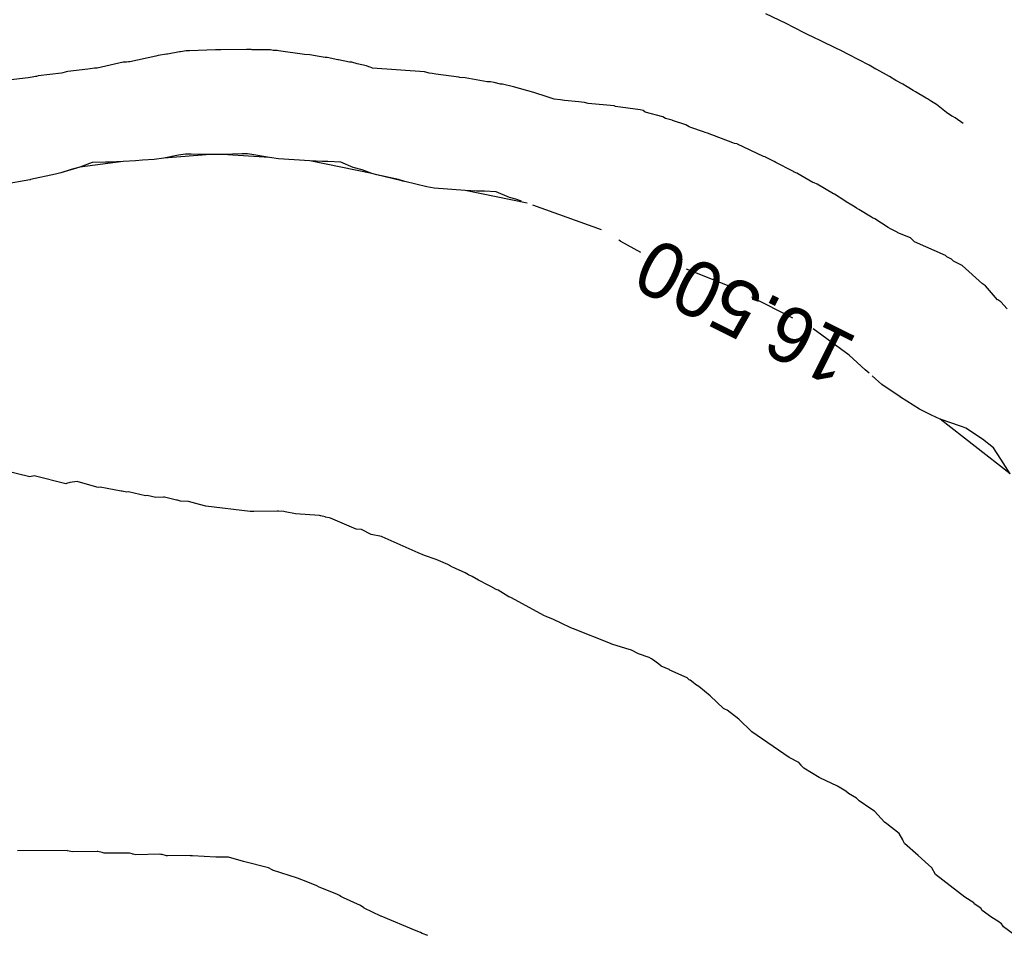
# Model space of a CAD drawing. Extents: x 158343 to 162498, y 431347 to 434500.
# Tile 231 of 248: x 159640 to 159672, y 434127 to 434157. Entities that reach past the tile are written whole.
import ezdxf

# ---------------------------------------------------------------- set-up
doc = ezdxf.new("R2010")
doc.units = 0
doc.header["$LTSCALE"] = 10
doc.header["$MEASUREMENT"] = 0
doc.layers.add('000_arcering', color=8, linetype='CONTINUOUS')
doc.layers.add('def. con-hoogtelijn (index)', color=8, linetype='CONTINUOUS')
doc.styles.add('Style-WORKING', font='WORKING.shx')

# ---------------------------------------------------------------- blocks, each defined once
blk = doc.blocks.new('bestaande hoogtelijnen')
at = {"layer": 'def. con-hoogtelijn (index)'}
for p, q in [((-2.666, 90.044), (-3.32, 90.357)), ((-2.666, 90.044), (-3.32, 90.357)), ((-2.659, 90.04), (-2.666, 90.044)), ((-2.659, 90.04), (-2.666, 90.044)), ((-2.415, 89.918), (-2.659, 90.04)), ((-2.415, 89.918), (-2.659, 90.04)), ((-2.038, 89.721), (-2.415, 89.918)), ((-2.038, 89.721), (-2.415, 89.918)), ((-1.704, 89.564), (-2.038, 89.721)), ((-1.704, 89.564), (-2.038, 89.721)), ((-1.615, 89.518), (-1.704, 89.564)), ((-1.615, 89.518), (-1.704, 89.564)), ((-1.505, 89.462), (-1.615, 89.518)), ((-1.505, 89.462), (-1.615, 89.518)), ((-1.083, 89.261), (-1.505, 89.462)), ((-1.083, 89.261), (-1.505, 89.462)), ((-22.861, 89.01), (-22.941, 88.994)), ((-22.861, 89.01), (-22.941, 88.994)), ((-22.861, 89.01), (-22.941, 88.994)), ((-22.6, 89.055), (-22.861, 89.01)), ((-22.6, 89.055), (-22.861, 89.01)), ((-22.6, 89.055), (-22.861, 89.01)), ((-22.564, 89.06), (-22.6, 89.055)), ((-22.564, 89.06), (-22.6, 89.055)), ((-22.564, 89.06), (-22.6, 89.055)), ((-22.181, 89.133), (-22.564, 89.06)), ((-22.181, 89.133), (-22.564, 89.06)), ((-22.181, 89.133), (-22.564, 89.06)), ((-22.15, 89.133), (-22.181, 89.133)), ((-22.15, 89.133), (-22.181, 89.133)), ((-22.15, 89.133), (-22.181, 89.133)), ((-21.961, 89.166), (-22.15, 89.133)), ((-21.961, 89.166), (-22.15, 89.133)), ((-21.961, 89.166), (-22.15, 89.133)), ((-21.857, 89.165), (-21.961, 89.166)), ((-21.857, 89.165), (-21.961, 89.166)), ((-21.857, 89.165), (-21.961, 89.166)), ((-21.024, 89.197), (-21.857, 89.165)), ((-21.024, 89.197), (-21.857, 89.165)), ((-21.024, 89.197), (-21.857, 89.165)), ((-20.992, 89.197), (-21.024, 89.197)), ((-20.992, 89.197), (-21.024, 89.197)), ((-20.992, 89.197), (-21.024, 89.197)), ((-20.96, 89.197), (-20.992, 89.197)), ((-20.96, 89.197), (-20.992, 89.197)), ((-20.96, 89.197), (-20.992, 89.197)), ((-20.854, 89.2), (-20.96, 89.197)), ((-20.854, 89.2), (-20.96, 89.197)), ((-20.854, 89.2), (-20.96, 89.197)), ((-20.021, 89.206), (-20.854, 89.2)), ((-20.021, 89.206), (-20.854, 89.2)), ((-20.021, 89.206), (-20.854, 89.2)), ((-19.992, 89.207), (-20.021, 89.206)), ((-19.992, 89.207), (-20.021, 89.206)), ((-19.992, 89.207), (-20.021, 89.206)), ((-19.872, 89.203), (-19.992, 89.207)), ((-19.872, 89.203), (-19.992, 89.207)), ((-19.872, 89.203), (-19.992, 89.207)), ((-19.838, 89.198), (-19.872, 89.203)), ((-19.838, 89.198), (-19.872, 89.203)), ((-19.838, 89.198), (-19.872, 89.203)), ((-19.25, 89.194), (-19.838, 89.198)), ((-19.25, 89.194), (-19.838, 89.198)), ((-19.25, 89.194), (-19.838, 89.198)), ((-19.165, 89.179), (-19.25, 89.194)), ((-19.165, 89.179), (-19.25, 89.194)), ((-19.165, 89.179), (-19.25, 89.194)), ((-19.04, 89.175), (-19.165, 89.179)), ((-19.04, 89.175), (-19.165, 89.179)), ((-19.04, 89.175), (-19.165, 89.179)), ((-18.992, 89.169), (-19.04, 89.175)), ((-18.992, 89.169), (-19.04, 89.175)), ((-18.992, 89.169), (-19.04, 89.175)), ((-18.159, 89.051), (-18.992, 89.169)), ((-18.159, 89.051), (-18.992, 89.169)), ((-18.159, 89.051), (-18.992, 89.169)), ((-17.992, 89.039), (-18.159, 89.051)), ((-17.992, 89.039), (-18.159, 89.051)), ((-17.992, 89.039), (-18.159, 89.051)), ((-17.686, 88.98), (-17.992, 89.039)), ((-17.686, 88.98), (-17.992, 89.039)), ((-17.686, 88.98), (-17.992, 89.039)), ((-0.882, 89.162), (-1.083, 89.261)), ((-0.882, 89.162), (-1.083, 89.261)), ((-0.662, 89.049), (-0.882, 89.162)), ((-0.662, 89.049), (-0.882, 89.162)), ((-0.659, 89.047), (-0.662, 89.049)), ((-0.659, 89.047), (-0.662, 89.049)), ((0.008, 88.698), (-0.659, 89.047)), ((0.008, 88.698), (-0.659, 89.047)), ((-23.992, 88.794), (-24.825, 88.603)), ((-23.992, 88.794), (-24.825, 88.603)), ((-23.992, 88.794), (-24.825, 88.603)), ((-23.926, 88.798), (-23.992, 88.794)), ((-23.926, 88.798), (-23.992, 88.794)), ((-23.926, 88.798), (-23.992, 88.794)), ((-23.888, 88.801), (-23.926, 88.798)), ((-23.888, 88.801), (-23.926, 88.798)), ((-23.888, 88.801), (-23.926, 88.798)), ((-23.825, 88.806), (-23.888, 88.801)), ((-23.825, 88.806), (-23.888, 88.801)), ((-23.825, 88.806), (-23.888, 88.801)), ((-23.774, 88.813), (-23.825, 88.806)), ((-23.774, 88.813), (-23.825, 88.806)), ((-23.774, 88.813), (-23.825, 88.806)), ((-22.941, 88.994), (-23.774, 88.813)), ((-22.941, 88.994), (-23.774, 88.813)), ((-22.941, 88.994), (-23.774, 88.813)), ((-17.497, 88.947), (-17.686, 88.98)), ((-17.497, 88.947), (-17.686, 88.98)), ((-17.497, 88.947), (-17.686, 88.98)), ((-17.428, 88.944), (-17.497, 88.947)), ((-17.428, 88.944), (-17.497, 88.947)), ((-17.428, 88.944), (-17.497, 88.947)), ((-17.089, 88.876), (-17.428, 88.944)), ((-17.089, 88.876), (-17.428, 88.944)), ((-17.089, 88.876), (-17.428, 88.944)), ((-17.061, 88.876), (-17.089, 88.876)), ((-17.061, 88.876), (-17.089, 88.876)), ((-17.061, 88.876), (-17.089, 88.876)), ((-16.71, 88.801), (-17.061, 88.876)), ((-16.71, 88.801), (-17.061, 88.876)), ((-16.71, 88.801), (-17.061, 88.876)), ((-16.64, 88.797), (-16.71, 88.801)), ((-16.64, 88.797), (-16.71, 88.801)), ((-16.64, 88.797), (-16.71, 88.801)), ((-16.462, 88.749), (-16.64, 88.797)), ((-16.462, 88.749), (-16.64, 88.797)), ((-16.462, 88.749), (-16.64, 88.797)), ((-16.159, 88.678), (-16.462, 88.749)), ((-16.159, 88.678), (-16.462, 88.749)), ((-16.159, 88.678), (-16.462, 88.749)), ((0.217, 88.579), (0.008, 88.698)), ((0.217, 88.579), (0.008, 88.698)), ((-25.976, 88.444), (-26.724, 88.359)), ((-25.976, 88.444), (-26.724, 88.359)), ((-25.976, 88.444), (-26.724, 88.359)), ((-25.93, 88.457), (-25.976, 88.444)), ((-25.93, 88.457), (-25.976, 88.444)), ((-25.93, 88.457), (-25.976, 88.444)), ((-25.863, 88.482), (-25.93, 88.457)), ((-25.863, 88.482), (-25.93, 88.457)), ((-25.863, 88.482), (-25.93, 88.457)), ((-25.825, 88.487), (-25.863, 88.482)), ((-25.825, 88.487), (-25.863, 88.482)), ((-25.825, 88.487), (-25.863, 88.482)), ((-25.774, 88.494), (-25.825, 88.487)), ((-25.774, 88.494), (-25.825, 88.487)), ((-25.774, 88.494), (-25.825, 88.487)), ((-25.126, 88.577), (-25.774, 88.494)), ((-25.126, 88.577), (-25.774, 88.494)), ((-25.126, 88.577), (-25.774, 88.494)), ((-25.053, 88.58), (-25.126, 88.577)), ((-25.053, 88.58), (-25.126, 88.577)), ((-25.053, 88.58), (-25.126, 88.577)), ((-24.919, 88.601), (-25.053, 88.58)), ((-24.919, 88.601), (-25.053, 88.58)), ((-24.919, 88.601), (-25.053, 88.58)), ((-24.898, 88.601), (-24.919, 88.601)), ((-24.898, 88.601), (-24.919, 88.601)), ((-24.898, 88.601), (-24.919, 88.601)), ((-24.825, 88.603), (-24.898, 88.601)), ((-24.825, 88.603), (-24.898, 88.601)), ((-24.825, 88.603), (-24.898, 88.601)), ((-16.093, 88.65), (-16.159, 88.678)), ((-16.093, 88.65), (-16.159, 88.678)), ((-16.093, 88.65), (-16.159, 88.678)), ((-16.044, 88.636), (-16.093, 88.65)), ((-16.044, 88.636), (-16.093, 88.65)), ((-16.044, 88.636), (-16.093, 88.65)), ((-15.992, 88.618), (-16.044, 88.636)), ((-15.992, 88.618), (-16.044, 88.636)), ((-15.992, 88.618), (-16.044, 88.636)), ((-15.966, 88.61), (-15.992, 88.618)), ((-15.966, 88.61), (-15.992, 88.618)), ((-15.966, 88.61), (-15.992, 88.618)), ((-14.299, 88.485), (-15.966, 88.61)), ((-14.299, 88.485), (-15.966, 88.61)), ((-14.299, 88.485), (-15.966, 88.61)), ((-14.183, 88.459), (-14.299, 88.485)), ((-14.183, 88.459), (-14.299, 88.485)), ((-14.183, 88.459), (-14.299, 88.485)), ((-14.149, 88.449), (-14.183, 88.459)), ((-14.149, 88.449), (-14.183, 88.459)), ((-14.149, 88.449), (-14.183, 88.459)), ((-14.054, 88.438), (-14.149, 88.449)), ((-14.054, 88.438), (-14.149, 88.449)), ((-14.054, 88.438), (-14.149, 88.449)), ((-13.935, 88.409), (-14.054, 88.438)), ((-13.935, 88.409), (-14.054, 88.438)), ((-13.935, 88.409), (-14.054, 88.438)), ((-13.197, 88.314), (-13.935, 88.409)), ((-13.197, 88.314), (-13.935, 88.409)), ((-13.197, 88.314), (-13.935, 88.409)), ((0.228, 88.572), (0.217, 88.579)), ((0.228, 88.572), (0.217, 88.579)), ((0.248, 88.561), (0.228, 88.572)), ((0.248, 88.561), (0.228, 88.572)), ((0.656, 88.334), (0.248, 88.561)), ((0.656, 88.334), (0.248, 88.561)), ((-27.05, 88.291), (-27.691, 88.22)), ((-27.05, 88.291), (-27.691, 88.22)), ((-27.05, 88.291), (-27.691, 88.22)), ((-26.915, 88.32), (-27.05, 88.291)), ((-26.915, 88.32), (-27.05, 88.291)), ((-26.915, 88.32), (-27.05, 88.291)), ((-26.807, 88.333), (-26.915, 88.32)), ((-26.807, 88.333), (-26.915, 88.32)), ((-26.807, 88.333), (-26.915, 88.32)), ((-26.778, 88.341), (-26.807, 88.333)), ((-26.778, 88.341), (-26.807, 88.333)), ((-26.778, 88.341), (-26.807, 88.333)), ((-26.724, 88.359), (-26.778, 88.341)), ((-26.724, 88.359), (-26.778, 88.341)), ((-26.724, 88.359), (-26.778, 88.341)), ((-13.158, 88.306), (-13.197, 88.314)), ((-13.158, 88.306), (-13.197, 88.314)), ((-13.158, 88.306), (-13.197, 88.314)), ((-12.992, 88.293), (-13.158, 88.306)), ((-12.992, 88.293), (-13.158, 88.306)), ((-12.992, 88.293), (-13.158, 88.306)), ((-12.99, 88.293), (-12.992, 88.293)), ((-12.99, 88.293), (-12.992, 88.293)), ((-12.99, 88.293), (-12.992, 88.293)), ((-12.283, 88.168), (-12.99, 88.293)), ((-12.283, 88.168), (-12.99, 88.293)), ((-12.283, 88.168), (-12.99, 88.293)), ((-12.222, 88.166), (-12.283, 88.168)), ((-12.222, 88.166), (-12.283, 88.168)), ((-12.222, 88.166), (-12.283, 88.168)), ((-12.179, 88.165), (-12.222, 88.166)), ((-12.179, 88.165), (-12.222, 88.166)), ((-12.179, 88.165), (-12.222, 88.166)), ((-12.054, 88.141), (-12.179, 88.165)), ((-12.054, 88.141), (-12.179, 88.165)), ((-12.054, 88.141), (-12.179, 88.165)), ((-11.854, 88.09), (-12.054, 88.141)), ((-11.854, 88.09), (-12.054, 88.141)), ((-11.854, 88.09), (-12.054, 88.141)), ((-11.792, 88.088), (-11.854, 88.09)), ((-11.792, 88.088), (-11.854, 88.09)), ((-11.792, 88.088), (-11.854, 88.09)), ((-11.44, 88.006), (-11.792, 88.088)), ((-11.44, 88.006), (-11.792, 88.088)), ((-11.44, 88.006), (-11.792, 88.088)), ((0.866, 88.21), (0.656, 88.334)), ((0.866, 88.21), (0.656, 88.334)), ((1.093, 88.087), (0.866, 88.21)), ((1.093, 88.087), (0.866, 88.21)), ((1.228, 88.003), (1.093, 88.087)), ((1.228, 88.003), (1.093, 88.087)), ((-10.785, 87.828), (-11.44, 88.006)), ((-10.785, 87.828), (-11.44, 88.006)), ((-10.785, 87.828), (-11.44, 88.006)), ((-10.655, 87.784), (-10.785, 87.828)), ((-10.655, 87.784), (-10.785, 87.828)), ((-10.655, 87.784), (-10.785, 87.828)), ((-10.584, 87.753), (-10.655, 87.784)), ((-10.584, 87.753), (-10.655, 87.784)), ((-10.584, 87.753), (-10.655, 87.784)), ((-10.55, 87.743), (-10.584, 87.753)), ((-10.55, 87.743), (-10.584, 87.753)), ((-10.55, 87.743), (-10.584, 87.753)), ((-10.22, 87.644), (-10.55, 87.743)), ((-10.22, 87.644), (-10.55, 87.743)), ((-10.22, 87.644), (-10.55, 87.743)), ((1.425, 87.882), (1.228, 88.003)), ((1.425, 87.882), (1.228, 88.003)), ((1.495, 87.839), (1.425, 87.882)), ((1.495, 87.839), (1.425, 87.882)), ((1.837, 87.642), (1.495, 87.839)), ((1.837, 87.642), (1.495, 87.839)), ((-10.159, 87.622), (-10.22, 87.644)), ((-10.159, 87.622), (-10.22, 87.644)), ((-10.159, 87.622), (-10.22, 87.644)), ((-10.129, 87.612), (-10.159, 87.622)), ((-10.129, 87.612), (-10.159, 87.622)), ((-10.129, 87.612), (-10.159, 87.622)), ((-9.92, 87.591), (-10.129, 87.612)), ((-9.92, 87.591), (-10.129, 87.612)), ((-9.92, 87.591), (-10.129, 87.612)), ((-9.789, 87.561), (-9.92, 87.591)), ((-9.789, 87.561), (-9.92, 87.591)), ((-9.789, 87.561), (-9.92, 87.591)), ((-9.335, 87.522), (-9.789, 87.561)), ((-9.335, 87.522), (-9.789, 87.561)), ((-9.335, 87.522), (-9.789, 87.561)), ((-9.165, 87.505), (-9.335, 87.522)), ((-9.165, 87.505), (-9.335, 87.522)), ((-9.165, 87.505), (-9.335, 87.522)), ((-9.156, 87.502), (-9.165, 87.505)), ((-9.156, 87.502), (-9.165, 87.505)), ((-9.156, 87.502), (-9.165, 87.505)), ((-9.032, 87.465), (-9.156, 87.502)), ((-9.032, 87.465), (-9.156, 87.502)), ((-9.032, 87.465), (-9.156, 87.502)), ((-8.199, 87.389), (-9.032, 87.465)), ((-8.199, 87.389), (-9.032, 87.465)), ((-8.199, 87.389), (-9.032, 87.465)), ((1.88, 87.615), (1.837, 87.642)), ((1.88, 87.615), (1.837, 87.642)), ((2.008, 87.536), (1.88, 87.615)), ((2.008, 87.536), (1.88, 87.615)), ((2.17, 87.435), (2.008, 87.536)), ((2.17, 87.435), (2.008, 87.536)), ((2.497, 87.174), (2.17, 87.435)), ((2.497, 87.174), (2.17, 87.435)), ((-8.159, 87.376), (-8.199, 87.389)), ((-8.159, 87.376), (-8.199, 87.389)), ((-8.159, 87.376), (-8.199, 87.389)), ((-7.361, 87.263), (-8.159, 87.376)), ((-7.361, 87.263), (-8.159, 87.376)), ((-7.361, 87.263), (-8.159, 87.376)), ((-7.268, 87.241), (-7.361, 87.263)), ((-7.268, 87.241), (-7.361, 87.263)), ((-7.268, 87.241), (-7.361, 87.263)), ((-7.203, 87.192), (-7.268, 87.241)), ((-7.203, 87.192), (-7.268, 87.241)), ((-7.203, 87.192), (-7.268, 87.241)), ((-6.635, 87.042), (-7.203, 87.192)), ((-6.635, 87.042), (-7.203, 87.192)), ((-6.635, 87.042), (-7.203, 87.192)), ((2.668, 87.062), (2.497, 87.174)), ((2.668, 87.062), (2.497, 87.174)), ((-6.541, 86.987), (-6.635, 87.042)), ((-6.541, 86.987), (-6.635, 87.042)), ((-6.541, 86.987), (-6.635, 87.042)), ((-6.334, 86.928), (-6.541, 86.987)), ((-6.334, 86.928), (-6.541, 86.987)), ((-6.334, 86.928), (-6.541, 86.987)), ((-6.319, 86.919), (-6.334, 86.928)), ((-6.319, 86.919), (-6.334, 86.928)), ((-6.319, 86.919), (-6.334, 86.928)), ((-5.892, 86.779), (-6.319, 86.919)), ((-5.892, 86.779), (-6.319, 86.919)), ((-5.892, 86.779), (-6.319, 86.919)), ((2.701, 87.045), (2.668, 87.062)), ((2.701, 87.045), (2.668, 87.062)), ((2.772, 87.012), (2.701, 87.045)), ((2.772, 87.012), (2.701, 87.045)), ((3.03, 86.822), (2.772, 87.012)), ((3.03, 86.822), (2.772, 87.012)), ((-5.789, 86.722), (-5.892, 86.779)), ((-5.789, 86.722), (-5.892, 86.779)), ((-5.789, 86.722), (-5.892, 86.779)), ((-5.731, 86.696), (-5.789, 86.722)), ((-5.731, 86.696), (-5.789, 86.722)), ((-5.731, 86.696), (-5.789, 86.722)), ((-5.325, 86.56), (-5.731, 86.696)), ((-5.325, 86.56), (-5.731, 86.696)), ((-5.325, 86.56), (-5.731, 86.696)), ((-5.265, 86.536), (-5.325, 86.56)), ((-5.265, 86.536), (-5.325, 86.56)), ((-5.265, 86.536), (-5.325, 86.56)), ((-5.199, 86.516), (-5.265, 86.536)), ((-5.199, 86.516), (-5.265, 86.536)), ((-5.199, 86.516), (-5.265, 86.536)), ((-4.384, 86.207), (-5.199, 86.516)), ((-4.384, 86.207), (-5.199, 86.516)), ((-4.384, 86.207), (-5.199, 86.516)), ((-4.324, 86.186), (-4.384, 86.207)), ((-4.324, 86.186), (-4.384, 86.207)), ((-4.324, 86.186), (-4.384, 86.207)), ((-4.243, 86.167), (-4.324, 86.186)), ((-4.243, 86.167), (-4.324, 86.186)), ((-4.243, 86.167), (-4.324, 86.186)), ((-4.225, 86.159), (-4.243, 86.167)), ((-4.225, 86.159), (-4.243, 86.167)), ((-4.225, 86.159), (-4.243, 86.167)), ((-3.391, 85.766), (-4.225, 86.159)), ((-3.391, 85.766), (-4.225, 86.159)), ((-3.391, 85.766), (-4.225, 86.159)), ((-20.166, 85.845), (-20.8, 85.827)), ((-20.166, 85.845), (-20.8, 85.827)), ((-19.992, 85.846), (-20.166, 85.845)), ((-19.992, 85.846), (-20.166, 85.845)), ((-19.791, 85.818), (-19.992, 85.846)), ((-19.791, 85.818), (-19.992, 85.846)), ((-23.992, 85.598), (-25.389, 85.415)), ((-23.992, 85.598), (-25.389, 85.415)), ((-24.992, 85.567), (-25.389, 85.415)), ((-24.992, 85.567), (-25.389, 85.415)), ((-24.556, 85.582), (-24.992, 85.567)), ((-24.556, 85.582), (-24.992, 85.567)), ((-24.428, 85.583), (-24.556, 85.582)), ((-24.428, 85.583), (-24.556, 85.582)), ((-23.992, 85.598), (-24.428, 85.583)), ((-23.992, 85.598), (-24.428, 85.583)), ((-23.598, 85.625), (-23.992, 85.598)), ((-23.598, 85.625), (-23.992, 85.598)), ((-23.366, 85.644), (-23.598, 85.625)), ((-23.366, 85.644), (-23.598, 85.625)), ((-22.992, 85.671), (-23.366, 85.644)), ((-22.992, 85.671), (-23.366, 85.644)), ((-22.686, 85.713), (-22.992, 85.671)), ((-22.686, 85.713), (-22.992, 85.671)), ((-21.184, 85.826), (-22.686, 85.713)), ((-21.184, 85.826), (-22.686, 85.713)), ((-22.207, 85.804), (-22.686, 85.713)), ((-22.207, 85.804), (-22.686, 85.713)), ((-21.992, 85.836), (-22.207, 85.804)), ((-21.992, 85.836), (-22.207, 85.804)), ((-21.808, 85.835), (-21.992, 85.836)), ((-21.808, 85.835), (-21.992, 85.836)), ((-21.184, 85.826), (-21.808, 85.835)), ((-21.184, 85.826), (-21.808, 85.835)), ((-20.992, 85.826), (-21.184, 85.826)), ((-20.992, 85.826), (-21.184, 85.826)), ((-20.8, 85.827), (-20.992, 85.826)), ((-20.8, 85.827), (-20.992, 85.826)), ((-19.28, 85.73), (-20.8, 85.827)), ((-19.28, 85.73), (-20.8, 85.827)), ((-19.28, 85.73), (-19.791, 85.818)), ((-19.28, 85.73), (-19.791, 85.818)), ((-18.992, 85.692), (-19.28, 85.73)), ((-18.992, 85.692), (-19.28, 85.73)), ((-17.992, 85.622), (-18.992, 85.692)), ((-17.992, 85.622), (-18.992, 85.692)), ((-15.992, 85.221), (-17.992, 85.622)), ((-15.992, 85.221), (-17.992, 85.622)), ((-17.577, 85.604), (-17.992, 85.622)), ((-17.577, 85.604), (-17.992, 85.622)), ((-17.409, 85.602), (-17.577, 85.604)), ((-17.409, 85.602), (-17.577, 85.604)), ((-16.992, 85.582), (-17.409, 85.602)), ((-16.992, 85.582), (-17.409, 85.602)), ((-16.597, 85.414), (-16.992, 85.582)), ((-16.597, 85.414), (-16.992, 85.582)), ((-3.342, 85.749), (-3.391, 85.766)), ((-3.342, 85.749), (-3.391, 85.766)), ((-3.342, 85.749), (-3.391, 85.766)), ((-3.325, 85.744), (-3.342, 85.749)), ((-3.325, 85.744), (-3.342, 85.749)), ((-3.325, 85.744), (-3.342, 85.749)), ((-3.05, 85.605), (-3.325, 85.744)), ((-3.05, 85.605), (-3.325, 85.744)), ((-3.05, 85.605), (-3.325, 85.744)), ((-2.998, 85.575), (-3.05, 85.605)), ((-2.998, 85.575), (-3.05, 85.605)), ((-2.998, 85.575), (-3.05, 85.605)), ((-2.448, 85.291), (-2.998, 85.575)), ((-2.448, 85.291), (-2.998, 85.575)), ((-2.448, 85.291), (-2.998, 85.575)), ((-25.992, 85.239), (-26.164, 85.191)), ((-25.992, 85.239), (-26.164, 85.191)), ((-25.389, 85.415), (-25.992, 85.239)), ((-25.389, 85.415), (-25.992, 85.239)), ((-25.668, 85.343), (-25.992, 85.239)), ((-25.668, 85.343), (-25.992, 85.239)), ((-25.389, 85.415), (-25.668, 85.343)), ((-25.389, 85.415), (-25.668, 85.343)), ((-16.303, 85.33), (-16.597, 85.414)), ((-16.303, 85.33), (-16.597, 85.414)), ((-15.992, 85.221), (-16.303, 85.33)), ((-15.992, 85.221), (-16.303, 85.33)), ((-15.836, 85.174), (-15.992, 85.221)), ((-15.836, 85.174), (-15.992, 85.221)), ((-2.41, 85.267), (-2.448, 85.291)), ((-2.41, 85.267), (-2.448, 85.291)), ((-2.41, 85.267), (-2.448, 85.291)), ((-2.401, 85.263), (-2.41, 85.267)), ((-2.401, 85.263), (-2.41, 85.267)), ((-2.401, 85.263), (-2.41, 85.267)), ((-2.325, 85.227), (-2.401, 85.263)), ((-2.325, 85.227), (-2.401, 85.263)), ((-2.325, 85.227), (-2.401, 85.263)), ((-1.803, 84.93), (-2.325, 85.227)), ((-1.803, 84.93), (-2.325, 85.227)), ((-1.803, 84.93), (-2.325, 85.227)), ((-26.996, 85.014), (-27.84, 84.867)), ((-26.996, 85.014), (-27.84, 84.867)), ((-26.978, 85.019), (-26.996, 85.014)), ((-26.978, 85.019), (-26.996, 85.014)), ((-26.992, 85.015), (-26.996, 85.014)), ((-26.992, 85.015), (-26.996, 85.014)), ((-26.989, 85.016), (-26.992, 85.015)), ((-26.989, 85.016), (-26.992, 85.015)), ((-26.978, 85.019), (-26.989, 85.016)), ((-26.978, 85.019), (-26.989, 85.016)), ((-26.164, 85.191), (-26.978, 85.019)), ((-26.164, 85.191), (-26.978, 85.019)), ((-15.028, 84.983), (-15.836, 85.174)), ((-15.028, 84.983), (-15.836, 85.174)), ((-15.138, 85.019), (-15.836, 85.174)), ((-15.138, 85.019), (-15.836, 85.174)), ((-14.934, 84.961), (-15.138, 85.019)), ((-14.934, 84.961), (-15.138, 85.019)), ((-14.992, 84.973), (-15.028, 84.983)), ((-14.992, 84.973), (-15.028, 84.983)), ((-14.934, 84.961), (-14.992, 84.973)), ((-14.934, 84.961), (-14.992, 84.973)), ((-14.223, 84.787), (-14.934, 84.961)), ((-14.223, 84.787), (-14.934, 84.961)), ((-1.766, 84.911), (-1.803, 84.93)), ((-1.766, 84.911), (-1.803, 84.93)), ((-1.766, 84.911), (-1.803, 84.93)), ((-1.669, 84.874), (-1.766, 84.911)), ((-1.669, 84.874), (-1.766, 84.911)), ((-1.669, 84.874), (-1.766, 84.911)), ((-13.992, 84.742), (-14.223, 84.787)), ((-13.992, 84.742), (-14.223, 84.787)), ((-12.992, 84.665), (-13.992, 84.742)), ((-12.992, 84.665), (-13.992, 84.742)), ((-10.992, 84.256), (-12.992, 84.665)), ((-10.992, 84.256), (-12.992, 84.665)), ((-12.623, 84.65), (-12.992, 84.665)), ((-12.623, 84.65), (-12.992, 84.665)), ((-12.363, 84.647), (-12.623, 84.65)), ((-12.363, 84.647), (-12.623, 84.65)), ((-11.992, 84.631), (-12.363, 84.647)), ((-11.992, 84.631), (-12.363, 84.647)), ((-11.565, 84.445), (-11.992, 84.631)), ((-11.565, 84.445), (-11.992, 84.631)), ((-1.146, 84.564), (-1.669, 84.874)), ((-1.146, 84.564), (-1.669, 84.874)), ((-1.146, 84.564), (-1.669, 84.874)), ((-11.36, 84.386), (-11.565, 84.445)), ((-11.36, 84.386), (-11.565, 84.445)), ((-11.176, 84.321), (-11.36, 84.386)), ((-11.176, 84.321), (-11.36, 84.386)), ((-1.113, 84.547), (-1.146, 84.564)), ((-1.113, 84.547), (-1.146, 84.564)), ((-1.113, 84.547), (-1.146, 84.564)), ((-0.775, 84.335), (-1.113, 84.547)), ((-0.775, 84.335), (-1.113, 84.547)), ((-0.775, 84.335), (-1.113, 84.547)), ((-0.729, 84.306), (-0.775, 84.335)), ((-0.729, 84.306), (-0.775, 84.335)), ((-0.729, 84.306), (-0.775, 84.335)), ((-0.553, 84.198), (-0.729, 84.306)), ((-0.553, 84.198), (-0.729, 84.306)), ((-0.553, 84.198), (-0.729, 84.306)), ((-8.608, 83.403), (-10.812, 84.198)), ((-8.608, 83.403), (-10.812, 84.198)), ((-0.446, 84.129), (-0.553, 84.198)), ((-0.446, 84.129), (-0.553, 84.198)), ((-0.446, 84.129), (-0.553, 84.198)), ((-0.401, 84.1), (-0.446, 84.129)), ((-0.401, 84.1), (-0.446, 84.129)), ((-0.401, 84.1), (-0.446, 84.129)), ((-0.325, 84.06), (-0.401, 84.1)), ((-0.325, 84.06), (-0.401, 84.1)), ((-0.325, 84.06), (-0.401, 84.1)), ((0.08, 83.808), (-0.325, 84.06)), ((0.08, 83.808), (-0.325, 84.06)), ((0.08, 83.808), (-0.325, 84.06)), ((0.112, 83.79), (0.08, 83.808)), ((0.112, 83.79), (0.08, 83.808)), ((0.112, 83.79), (0.08, 83.808)), ((0.187, 83.757), (0.112, 83.79)), ((0.187, 83.757), (0.112, 83.79)), ((0.187, 83.757), (0.112, 83.79)), ((0.616, 83.476), (0.187, 83.757)), ((0.616, 83.476), (0.187, 83.757)), ((0.616, 83.476), (0.187, 83.757)), ((0.698, 83.434), (0.616, 83.476)), ((0.698, 83.434), (0.616, 83.476)), ((0.698, 83.434), (0.616, 83.476)), ((0.732, 83.41), (0.698, 83.434)), ((0.732, 83.41), (0.698, 83.434)), ((0.732, 83.41), (0.698, 83.434)), ((0.91, 83.328), (0.732, 83.41)), ((0.91, 83.328), (0.732, 83.41)), ((0.91, 83.328), (0.732, 83.41)), ((0.934, 83.311), (0.91, 83.328)), ((0.934, 83.311), (0.91, 83.328)), ((0.934, 83.311), (0.91, 83.328)), ((1.34, 83.143), (0.934, 83.311)), ((1.34, 83.143), (0.934, 83.311)), ((1.34, 83.143), (0.934, 83.311)), ((-7.992, 83.038), (-8.044, 83.071)), ((-7.992, 83.038), (-8.044, 83.071)), ((-7.98, 83.031), (-7.992, 83.038)), ((-7.98, 83.031), (-7.992, 83.038)), ((-7.337, 82.673), (-7.98, 83.031)), ((-7.337, 82.673), (-7.98, 83.031)), ((1.399, 83.076), (1.34, 83.143)), ((1.399, 83.076), (1.34, 83.143)), ((1.399, 83.076), (1.34, 83.143)), ((1.466, 83.018), (1.399, 83.076)), ((1.466, 83.018), (1.399, 83.076)), ((1.466, 83.018), (1.399, 83.076)), ((2.467, 82.572), (1.466, 83.018)), ((2.467, 82.572), (1.466, 83.018)), ((2.467, 82.572), (1.466, 83.018)), ((2.508, 82.533), (2.467, 82.572)), ((2.508, 82.533), (2.467, 82.572)), ((2.508, 82.533), (2.467, 82.572)), ((2.65, 82.455), (2.508, 82.533)), ((2.65, 82.455), (2.508, 82.533)), ((2.65, 82.455), (2.508, 82.533)), ((2.718, 82.395), (2.65, 82.455)), ((2.718, 82.395), (2.65, 82.455)), ((2.718, 82.395), (2.65, 82.455)), ((2.994, 82.253), (2.718, 82.395)), ((2.994, 82.253), (2.718, 82.395)), ((2.994, 82.253), (2.718, 82.395)), ((-4.447, 81.563), (-5.874, 82.137)), ((-4.447, 81.563), (-5.874, 82.137)), ((3.654, 81.664), (2.994, 82.253)), ((3.654, 81.664), (2.994, 82.253)), ((3.654, 81.664), (2.994, 82.253)), ((3.751, 81.597), (3.654, 81.664)), ((3.751, 81.597), (3.654, 81.664)), ((3.751, 81.597), (3.654, 81.664)), ((4.14, 81.152), (3.751, 81.597)), ((4.14, 81.152), (3.751, 81.597)), ((4.14, 81.152), (3.751, 81.597)), ((-2.449, 80.561), (-3.771, 81.239)), ((-2.449, 80.561), (-3.771, 81.239)), ((4.141, 81.152), (4.14, 81.152)), ((4.141, 81.152), (4.14, 81.152)), ((4.141, 81.152), (4.14, 81.152)), ((4.243, 81.087), (4.141, 81.152)), ((4.141, 81.152), (4.141, 81.152)), ((4.243, 81.087), (4.141, 81.152)), ((4.141, 81.152), (4.141, 81.152)), ((4.243, 81.087), (4.141, 81.152)), ((4.141, 81.152), (4.141, 81.152)), ((4.444, 80.862), (4.243, 81.087)), ((4.444, 80.862), (4.243, 81.087)), ((4.444, 80.862), (4.243, 81.087)), ((-0.641, 79.37), (-1.798, 80.213)), ((-0.641, 79.37), (-1.798, 80.213)), ((-0.119, 78.892), (-0.641, 79.37)), ((-0.119, 78.892), (-0.641, 79.37)), ((0.008, 78.786), (-0.119, 78.892)), ((0.008, 78.786), (-0.119, 78.892)), ((0.416, 78.427), (0.102, 78.703)), ((0.416, 78.427), (0.102, 78.703)), ((1.003, 78.024), (0.416, 78.427)), ((1.003, 78.024), (0.416, 78.427)), ((1.009, 78.02), (1.003, 78.024)), ((1.009, 78.02), (1.003, 78.024)), ((1.011, 78.019), (1.009, 78.02)), ((1.011, 78.019), (1.009, 78.02)), ((1.623, 77.634), (1.011, 78.019)), ((1.623, 77.634), (1.011, 78.019)), ((2.008, 77.442), (1.623, 77.634)), ((2.008, 77.442), (1.623, 77.634)), ((2.294, 77.305), (2.008, 77.442)), ((2.294, 77.305), (2.008, 77.442)), ((4.542, 75.553), (2.294, 77.305)), ((4.542, 75.553), (2.294, 77.305)), ((2.94, 77.087), (2.294, 77.305)), ((2.94, 77.087), (2.294, 77.305)), ((3.008, 77.06), (2.94, 77.087)), ((3.008, 77.06), (2.94, 77.087)), ((3.116, 77.019), (3.008, 77.06)), ((3.116, 77.019), (3.008, 77.06)), ((3.65, 76.661), (3.116, 77.019)), ((3.65, 76.661), (3.116, 77.019)), ((4.008, 76.386), (3.65, 76.661)), ((4.008, 76.386), (3.65, 76.661)), ((4.24, 76.019), (4.008, 76.386)), ((4.24, 76.019), (4.008, 76.386)), ((4.542, 75.553), (4.24, 76.019)), ((4.542, 75.553), (4.24, 76.019)), ((-26.993, 75.454), (-27.826, 75.653)), ((-26.993, 75.454), (-27.826, 75.653)), ((-26.993, 75.454), (-27.826, 75.653)), ((-26.992, 75.454), (-26.993, 75.454)), ((-26.992, 75.454), (-26.993, 75.454)), ((-26.992, 75.454), (-26.993, 75.454)), ((-26.991, 75.454), (-26.992, 75.454)), ((-26.991, 75.454), (-26.992, 75.454)), ((-26.991, 75.454), (-26.992, 75.454)), ((-26.99, 75.455), (-26.991, 75.454)), ((-26.99, 75.455), (-26.991, 75.454)), ((-26.99, 75.455), (-26.991, 75.454)), ((-26.854, 75.483), (-26.99, 75.455)), ((-26.854, 75.483), (-26.99, 75.455)), ((-26.854, 75.483), (-26.99, 75.455)), ((-25.838, 75.23), (-26.854, 75.483)), ((-25.838, 75.23), (-26.854, 75.483)), ((-25.838, 75.23), (-26.854, 75.483)), ((-25.81, 75.238), (-25.838, 75.23)), ((-25.81, 75.238), (-25.838, 75.23)), ((-25.81, 75.238), (-25.838, 75.23)), ((-25.709, 75.267), (-25.81, 75.238)), ((-25.709, 75.267), (-25.81, 75.238)), ((-25.709, 75.267), (-25.81, 75.238)), ((-25.476, 75.298), (-25.709, 75.267)), ((-25.476, 75.298), (-25.709, 75.267)), ((-25.476, 75.298), (-25.709, 75.267)), ((-24.834, 75.124), (-25.476, 75.298)), ((-24.834, 75.124), (-25.476, 75.298)), ((-24.834, 75.124), (-25.476, 75.298)), ((-24.795, 75.115), (-24.834, 75.124)), ((-24.795, 75.115), (-24.834, 75.124)), ((-24.795, 75.115), (-24.834, 75.124)), ((-24.73, 75.12), (-24.795, 75.115)), ((-24.73, 75.12), (-24.795, 75.115)), ((-24.73, 75.12), (-24.795, 75.115)), ((-24.058, 74.988), (-24.73, 75.12)), ((-24.058, 74.988), (-24.73, 75.12)), ((-24.058, 74.988), (-24.73, 75.12)), ((-24.02, 74.991), (-24.058, 74.988)), ((-24.02, 74.991), (-24.058, 74.988)), ((-24.02, 74.991), (-24.058, 74.988)), ((-23.888, 74.963), (-24.02, 74.991)), ((-23.888, 74.963), (-24.02, 74.991)), ((-23.888, 74.963), (-24.02, 74.991)), ((-23.825, 74.968), (-23.888, 74.963)), ((-23.825, 74.968), (-23.888, 74.963)), ((-23.825, 74.968), (-23.888, 74.963)), ((-23.276, 74.843), (-23.825, 74.968)), ((-23.276, 74.843), (-23.825, 74.968)), ((-23.276, 74.843), (-23.825, 74.968)), ((-23.225, 74.85), (-23.276, 74.843)), ((-23.225, 74.85), (-23.276, 74.843)), ((-23.225, 74.85), (-23.276, 74.843)), ((-22.941, 74.783), (-23.225, 74.85)), ((-22.941, 74.783), (-23.225, 74.85)), ((-22.941, 74.783), (-23.225, 74.85)), ((-22.691, 74.802), (-22.941, 74.783)), ((-22.691, 74.802), (-22.941, 74.783)), ((-22.691, 74.802), (-22.941, 74.783)), ((-22.659, 74.802), (-22.691, 74.802)), ((-22.659, 74.802), (-22.691, 74.802)), ((-22.659, 74.802), (-22.691, 74.802)), ((-22.276, 74.702), (-22.659, 74.802)), ((-22.276, 74.702), (-22.659, 74.802)), ((-22.276, 74.702), (-22.659, 74.802)), ((-22.244, 74.702), (-22.276, 74.702)), ((-22.244, 74.702), (-22.276, 74.702)), ((-22.244, 74.702), (-22.276, 74.702)), ((-22.148, 74.674), (-22.244, 74.702)), ((-22.148, 74.674), (-22.244, 74.702)), ((-22.148, 74.674), (-22.244, 74.702)), ((-21.894, 74.658), (-22.148, 74.674)), ((-21.894, 74.658), (-22.148, 74.674)), ((-21.894, 74.658), (-22.148, 74.674)), ((-21.54, 74.561), (-21.894, 74.658)), ((-21.54, 74.561), (-21.894, 74.658)), ((-21.54, 74.561), (-21.894, 74.658)), ((-21.333, 74.511), (-21.54, 74.561)), ((-21.333, 74.511), (-21.54, 74.561)), ((-21.333, 74.511), (-21.54, 74.561)), ((-19.911, 74.341), (-21.333, 74.511)), ((-19.911, 74.341), (-21.333, 74.511)), ((-19.911, 74.341), (-21.333, 74.511)), ((-19.862, 74.335), (-19.911, 74.341)), ((-19.862, 74.335), (-19.911, 74.341)), ((-19.862, 74.335), (-19.911, 74.341)), ((-19.789, 74.334), (-19.862, 74.335)), ((-19.789, 74.334), (-19.862, 74.335)), ((-19.789, 74.334), (-19.862, 74.335)), ((-19.041, 74.347), (-19.789, 74.334)), ((-19.041, 74.347), (-19.789, 74.334)), ((-19.041, 74.347), (-19.789, 74.334)), ((-18.992, 74.346), (-19.041, 74.347)), ((-18.992, 74.346), (-19.041, 74.347)), ((-18.992, 74.346), (-19.041, 74.347)), ((-18.825, 74.335), (-18.992, 74.346)), ((-18.825, 74.335), (-18.992, 74.346)), ((-18.825, 74.335), (-18.992, 74.346)), ((-18.781, 74.331), (-18.825, 74.335)), ((-18.781, 74.331), (-18.825, 74.335)), ((-18.781, 74.331), (-18.825, 74.335)), ((-18.447, 74.264), (-18.781, 74.331)), ((-18.447, 74.264), (-18.781, 74.331)), ((-18.447, 74.264), (-18.781, 74.331)), ((-17.673, 74.205), (-18.447, 74.264)), ((-17.673, 74.205), (-18.447, 74.264)), ((-17.673, 74.205), (-18.447, 74.264)), ((-17.647, 74.197), (-17.673, 74.205)), ((-17.647, 74.197), (-17.673, 74.205)), ((-17.647, 74.197), (-17.673, 74.205)), ((-17.633, 74.195), (-17.647, 74.197)), ((-17.633, 74.195), (-17.647, 74.197)), ((-17.633, 74.195), (-17.647, 74.197)), ((-17.498, 74.163), (-17.633, 74.195)), ((-17.498, 74.163), (-17.633, 74.195)), ((-17.498, 74.163), (-17.633, 74.195)), ((-17.492, 74.162), (-17.498, 74.163)), ((-17.492, 74.162), (-17.498, 74.163)), ((-17.492, 74.162), (-17.498, 74.163)), ((-17.482, 74.16), (-17.492, 74.162)), ((-17.482, 74.16), (-17.492, 74.162)), ((-17.482, 74.16), (-17.492, 74.162)), ((-17.364, 74.131), (-17.482, 74.16)), ((-17.364, 74.131), (-17.482, 74.16)), ((-17.364, 74.131), (-17.482, 74.16)), ((-17.325, 74.123), (-17.364, 74.131)), ((-17.325, 74.123), (-17.364, 74.131)), ((-17.325, 74.123), (-17.364, 74.131)), ((-16.492, 73.769), (-17.325, 74.123)), ((-16.492, 73.769), (-17.325, 74.123)), ((-16.492, 73.769), (-17.325, 74.123)), ((-16.325, 73.756), (-16.492, 73.769)), ((-16.325, 73.756), (-16.492, 73.769)), ((-16.325, 73.756), (-16.492, 73.769)), ((-16.019, 73.599), (-16.325, 73.756)), ((-16.019, 73.599), (-16.325, 73.756)), ((-16.019, 73.599), (-16.325, 73.756)), ((-15.686, 73.531), (-16.019, 73.599)), ((-15.686, 73.531), (-16.019, 73.599)), ((-15.686, 73.531), (-16.019, 73.599)), ((-15.656, 73.522), (-15.686, 73.531)), ((-15.656, 73.522), (-15.686, 73.531)), ((-15.656, 73.522), (-15.686, 73.531)), ((-14.503, 73.008), (-15.656, 73.522)), ((-14.503, 73.008), (-15.656, 73.522)), ((-14.503, 73.008), (-15.656, 73.522)), ((-14.295, 72.925), (-14.503, 73.008)), ((-14.295, 72.925), (-14.503, 73.008)), ((-14.295, 72.925), (-14.503, 73.008)), ((-13.928, 72.792), (-14.295, 72.925)), ((-13.928, 72.792), (-14.295, 72.925)), ((-13.928, 72.792), (-14.295, 72.925)), ((-13.547, 72.63), (-13.928, 72.792)), ((-13.547, 72.63), (-13.928, 72.792)), ((-13.547, 72.63), (-13.928, 72.792)), ((-13.453, 72.575), (-13.547, 72.63)), ((-13.453, 72.575), (-13.547, 72.63)), ((-13.453, 72.575), (-13.547, 72.63)), ((-13.444, 72.569), (-13.453, 72.575)), ((-13.444, 72.569), (-13.453, 72.575)), ((-13.444, 72.569), (-13.453, 72.575)), ((-13.442, 72.568), (-13.444, 72.569)), ((-13.442, 72.568), (-13.444, 72.569)), ((-13.442, 72.568), (-13.444, 72.569)), ((-13.306, 72.503), (-13.442, 72.568)), ((-13.306, 72.503), (-13.442, 72.568)), ((-13.306, 72.503), (-13.442, 72.568)), ((-12.99, 72.359), (-13.306, 72.503)), ((-12.99, 72.359), (-13.306, 72.503)), ((-12.99, 72.359), (-13.306, 72.503)), ((-12.883, 72.299), (-12.99, 72.359)), ((-12.883, 72.299), (-12.99, 72.359)), ((-12.883, 72.299), (-12.99, 72.359)), ((-12.768, 72.242), (-12.883, 72.299)), ((-12.768, 72.242), (-12.883, 72.299)), ((-12.768, 72.242), (-12.883, 72.299)), ((-12.565, 72.128), (-12.768, 72.242)), ((-12.565, 72.128), (-12.768, 72.242)), ((-12.565, 72.128), (-12.768, 72.242)), ((-12.225, 71.953), (-12.565, 72.128)), ((-12.225, 71.953), (-12.565, 72.128)), ((-12.225, 71.953), (-12.565, 72.128)), ((-12.167, 71.927), (-12.225, 71.953)), ((-12.167, 71.927), (-12.225, 71.953)), ((-12.167, 71.927), (-12.225, 71.953)), ((-11.992, 71.826), (-12.167, 71.927)), ((-11.992, 71.826), (-12.167, 71.927)), ((-11.992, 71.826), (-12.167, 71.927)), ((-11.932, 71.802), (-11.992, 71.826)), ((-11.932, 71.802), (-11.992, 71.826)), ((-11.932, 71.802), (-11.992, 71.826)), ((-11.584, 71.594), (-11.932, 71.802)), ((-11.584, 71.594), (-11.932, 71.802)), ((-11.584, 71.594), (-11.932, 71.802)), ((-11.517, 71.574), (-11.584, 71.594)), ((-11.517, 71.574), (-11.584, 71.594)), ((-11.517, 71.574), (-11.584, 71.594)), ((-10.442, 70.982), (-11.517, 71.574)), ((-10.442, 70.982), (-11.517, 71.574)), ((-10.442, 70.982), (-11.517, 71.574)), ((-10.382, 70.962), (-10.442, 70.982)), ((-10.382, 70.962), (-10.442, 70.982)), ((-10.382, 70.962), (-10.442, 70.982)), ((-10.145, 70.866), (-10.382, 70.962)), ((-10.145, 70.866), (-10.382, 70.962)), ((-10.145, 70.866), (-10.382, 70.962)), ((-9.901, 70.741), (-10.145, 70.866)), ((-9.901, 70.741), (-10.145, 70.866)), ((-9.901, 70.741), (-10.145, 70.866)), ((-9.586, 70.591), (-9.901, 70.741)), ((-9.586, 70.591), (-9.901, 70.741)), ((-9.586, 70.591), (-9.901, 70.741)), ((-9.51, 70.556), (-9.586, 70.591)), ((-9.51, 70.556), (-9.586, 70.591)), ((-9.51, 70.556), (-9.586, 70.591)), ((-8.312, 70.088), (-9.51, 70.556)), ((-8.312, 70.088), (-9.51, 70.556)), ((-8.312, 70.088), (-9.51, 70.556)), ((-8.275, 70.069), (-8.312, 70.088)), ((-8.275, 70.069), (-8.312, 70.088)), ((-8.275, 70.069), (-8.312, 70.088)), ((-7.825, 69.925), (-8.275, 70.069)), ((-7.825, 69.925), (-8.275, 70.069)), ((-7.825, 69.925), (-8.275, 70.069)), ((-7.639, 69.872), (-7.825, 69.925)), ((-7.639, 69.872), (-7.825, 69.925)), ((-7.639, 69.872), (-7.825, 69.925)), ((-7.419, 69.759), (-7.639, 69.872)), ((-7.419, 69.759), (-7.639, 69.872)), ((-7.419, 69.759), (-7.639, 69.872)), ((-7.068, 69.637), (-7.419, 69.759)), ((-7.068, 69.637), (-7.419, 69.759)), ((-7.068, 69.637), (-7.419, 69.759)), ((-6.992, 69.597), (-7.068, 69.637)), ((-6.992, 69.597), (-7.068, 69.637)), ((-6.992, 69.597), (-7.068, 69.637)), ((-6.96, 69.579), (-6.992, 69.597)), ((-6.96, 69.579), (-6.992, 69.597)), ((-6.96, 69.579), (-6.992, 69.597)), ((-6.767, 69.438), (-6.96, 69.579)), ((-6.767, 69.438), (-6.96, 69.579)), ((-6.767, 69.438), (-6.96, 69.579)), ((-6.68, 69.358), (-6.767, 69.438)), ((-6.68, 69.358), (-6.767, 69.438)), ((-6.68, 69.358), (-6.767, 69.438)), ((-6.425, 69.253), (-6.68, 69.358)), ((-6.425, 69.253), (-6.68, 69.358)), ((-6.425, 69.253), (-6.68, 69.358)), ((-6.403, 69.235), (-6.425, 69.253)), ((-6.403, 69.235), (-6.425, 69.253)), ((-6.403, 69.235), (-6.425, 69.253)), ((-5.851, 68.98), (-6.403, 69.235)), ((-5.851, 68.98), (-6.403, 69.235)), ((-5.851, 68.98), (-6.403, 69.235)), ((-5.783, 68.92), (-5.851, 68.98)), ((-5.783, 68.92), (-5.851, 68.98)), ((-5.783, 68.92), (-5.851, 68.98)), ((-5.766, 68.912), (-5.783, 68.92)), ((-5.766, 68.912), (-5.783, 68.92)), ((-5.766, 68.912), (-5.783, 68.92)), ((-5.757, 68.906), (-5.766, 68.912)), ((-5.757, 68.906), (-5.766, 68.912)), ((-5.757, 68.906), (-5.766, 68.912)), ((-5.659, 68.839), (-5.757, 68.906)), ((-5.659, 68.839), (-5.757, 68.906)), ((-5.659, 68.839), (-5.757, 68.906)), ((-5.658, 68.839), (-5.659, 68.839)), ((-5.658, 68.839), (-5.659, 68.839)), ((-5.658, 68.839), (-5.659, 68.839)), ((-5.658, 68.838), (-5.658, 68.839)), ((-5.658, 68.838), (-5.658, 68.839)), ((-5.658, 68.838), (-5.658, 68.839)), ((-5.577, 68.771), (-5.658, 68.838)), ((-5.577, 68.771), (-5.658, 68.838)), ((-5.577, 68.771), (-5.658, 68.838)), ((-5.475, 68.706), (-5.577, 68.771)), ((-5.475, 68.706), (-5.577, 68.771)), ((-5.475, 68.706), (-5.577, 68.771)), ((-5.107, 68.404), (-5.475, 68.706)), ((-5.107, 68.404), (-5.475, 68.706)), ((-5.107, 68.404), (-5.475, 68.706)), ((-4.677, 68.001), (-5.107, 68.404)), ((-4.677, 68.001), (-5.107, 68.404)), ((-4.677, 68.001), (-5.107, 68.404)), ((-4.613, 67.969), (-4.677, 68.001)), ((-4.613, 67.969), (-4.677, 68.001)), ((-4.613, 67.969), (-4.677, 68.001)), ((-4.565, 67.946), (-4.613, 67.969)), ((-4.565, 67.946), (-4.613, 67.969)), ((-4.565, 67.946), (-4.613, 67.969)), ((-4.19, 67.654), (-4.565, 67.946)), ((-4.19, 67.654), (-4.565, 67.946)), ((-4.19, 67.654), (-4.565, 67.946)), ((-3.767, 67.243), (-4.19, 67.654)), ((-3.767, 67.243), (-4.19, 67.654)), ((-3.767, 67.243), (-4.19, 67.654)), ((-2.57, 66.415), (-3.767, 67.243)), ((-2.57, 66.415), (-3.767, 67.243)), ((-2.57, 66.415), (-3.767, 67.243)), ((-2.254, 66.257), (-2.57, 66.415)), ((-2.254, 66.257), (-2.57, 66.415)), ((-2.254, 66.257), (-2.57, 66.415)), ((-2.184, 66.175), (-2.254, 66.257)), ((-2.184, 66.175), (-2.254, 66.257)), ((-2.184, 66.175), (-2.254, 66.257)), ((-2.177, 66.168), (-2.184, 66.175)), ((-2.177, 66.168), (-2.184, 66.175)), ((-2.177, 66.168), (-2.184, 66.175)), ((-2.177, 66.167), (-2.177, 66.168)), ((-2.177, 66.167), (-2.177, 66.168)), ((-2.177, 66.167), (-2.177, 66.168)), ((-2.176, 66.166), (-2.177, 66.167)), ((-2.176, 66.166), (-2.177, 66.167)), ((-2.176, 66.166), (-2.177, 66.167)), ((-2.1, 66.077), (-2.176, 66.166)), ((-2.1, 66.077), (-2.176, 66.166)), ((-2.1, 66.077), (-2.176, 66.166)), ((-1.601, 65.78), (-2.1, 66.077)), ((-1.601, 65.78), (-2.1, 66.077)), ((-1.601, 65.78), (-2.1, 66.077)), ((-1.583, 65.769), (-1.601, 65.78)), ((-1.583, 65.769), (-1.601, 65.78)), ((-1.583, 65.769), (-1.601, 65.78)), ((-1.016, 65.495), (-1.583, 65.769)), ((-1.016, 65.495), (-1.583, 65.769)), ((-1.016, 65.495), (-1.583, 65.769)), ((-0.749, 65.341), (-1.016, 65.495)), ((-0.749, 65.341), (-1.016, 65.495)), ((-0.749, 65.341), (-1.016, 65.495)), ((-0.66, 65.264), (-0.749, 65.341)), ((-0.66, 65.264), (-0.749, 65.341)), ((-0.66, 65.264), (-0.749, 65.341)), ((-0.402, 65.108), (-0.66, 65.264)), ((-0.402, 65.108), (-0.66, 65.264)), ((-0.402, 65.108), (-0.66, 65.264)), ((-0.386, 65.095), (-0.402, 65.108)), ((-0.386, 65.095), (-0.402, 65.108)), ((-0.386, 65.095), (-0.402, 65.108)), ((-0.314, 65.03), (-0.386, 65.095)), ((-0.314, 65.03), (-0.386, 65.095)), ((-0.314, 65.03), (-0.386, 65.095)), ((0.061, 64.773), (-0.314, 65.03)), ((0.061, 64.773), (-0.314, 65.03)), ((0.061, 64.773), (-0.314, 65.03)), ((0.183, 64.694), (0.061, 64.773)), ((0.183, 64.694), (0.061, 64.773)), ((0.183, 64.694), (0.061, 64.773)), ((0.498, 64.342), (0.183, 64.694)), ((0.498, 64.342), (0.183, 64.694)), ((0.498, 64.342), (0.183, 64.694)), ((0.577, 64.283), (0.498, 64.342)), ((0.577, 64.283), (0.498, 64.342)), ((0.577, 64.283), (0.498, 64.342)), ((0.968, 63.978), (0.577, 64.283)), ((0.968, 63.978), (0.577, 64.283)), ((0.968, 63.978), (0.577, 64.283)), ((1.088, 63.765), (0.968, 63.978)), ((1.088, 63.765), (0.968, 63.978)), ((1.088, 63.765), (0.968, 63.978)), ((1.099, 63.743), (1.088, 63.765)), ((1.099, 63.743), (1.088, 63.765)), ((1.099, 63.743), (1.088, 63.765)), ((1.144, 63.654), (1.099, 63.743)), ((1.144, 63.654), (1.099, 63.743)), ((1.144, 63.654), (1.099, 63.743)), ((-25.792, 63.423), (-27.392, 63.419)), ((-25.792, 63.423), (-27.392, 63.419)), ((-25.79, 63.422), (-25.792, 63.423)), ((-25.79, 63.422), (-25.792, 63.423)), ((-25.782, 63.421), (-25.79, 63.422)), ((-25.782, 63.421), (-25.79, 63.422)), ((-25.621, 63.389), (-25.782, 63.421)), ((-25.621, 63.389), (-25.782, 63.421)), ((-24.833, 63.397), (-25.621, 63.389)), ((-24.833, 63.397), (-25.621, 63.389)), ((-24.802, 63.39), (-24.833, 63.397)), ((-24.802, 63.39), (-24.833, 63.397)), ((-24.67, 63.36), (-24.802, 63.39)), ((-24.67, 63.36), (-24.802, 63.39)), ((-24.602, 63.344), (-24.67, 63.36)), ((-24.602, 63.344), (-24.67, 63.36)), ((1.587, 63.263), (1.144, 63.654)), ((1.587, 63.263), (1.144, 63.654)), ((1.587, 63.263), (1.144, 63.654)), ((-23.792, 63.342), (-24.602, 63.344)), ((-23.792, 63.342), (-24.602, 63.344)), ((-23.7, 63.318), (-23.792, 63.342)), ((-23.7, 63.318), (-23.792, 63.342)), ((-23.677, 63.311), (-23.7, 63.318)), ((-23.677, 63.311), (-23.7, 63.318)), ((-23.669, 63.311), (-23.677, 63.311)), ((-23.669, 63.311), (-23.677, 63.311)), ((-23.584, 63.288), (-23.669, 63.311)), ((-23.584, 63.288), (-23.669, 63.311)), ((-22.825, 63.314), (-23.584, 63.288)), ((-22.825, 63.314), (-23.584, 63.288)), ((-22.775, 63.302), (-22.825, 63.314)), ((-22.775, 63.302), (-22.825, 63.314)), ((-22.742, 63.302), (-22.775, 63.302)), ((-22.742, 63.302), (-22.775, 63.302)), ((-22.6, 63.26), (-22.742, 63.302)), ((-22.6, 63.26), (-22.742, 63.302)), ((-22.567, 63.26), (-22.6, 63.26)), ((-22.567, 63.26), (-22.6, 63.26)), ((-21.834, 63.261), (-22.567, 63.26)), ((-21.834, 63.261), (-22.567, 63.26)), ((-21.826, 63.259), (-21.834, 63.261)), ((-21.826, 63.259), (-21.834, 63.261)), ((-21.792, 63.258), (-21.826, 63.259)), ((-21.792, 63.258), (-21.826, 63.259)), ((-21.761, 63.256), (-21.792, 63.258)), ((-21.761, 63.256), (-21.792, 63.258)), ((-21.007, 63.209), (-21.761, 63.256)), ((-21.007, 63.209), (-21.761, 63.256)), ((-21.001, 63.209), (-21.007, 63.209)), ((-21.001, 63.209), (-21.007, 63.209)), ((-20.986, 63.208), (-21.001, 63.209)), ((-20.986, 63.208), (-21.001, 63.209)), ((-20.801, 63.211), (-20.986, 63.208)), ((-20.801, 63.211), (-20.986, 63.208)), ((-20.783, 63.211), (-20.801, 63.211)), ((-20.783, 63.211), (-20.801, 63.211)), ((-20.604, 63.214), (-20.783, 63.211)), ((-20.604, 63.214), (-20.783, 63.211)), ((-20.118, 63.076), (-20.604, 63.214)), ((-20.118, 63.076), (-20.604, 63.214)), ((-19.318, 62.87), (-20.118, 63.076)), ((-19.318, 62.87), (-20.118, 63.076)), ((2.025, 62.869), (1.587, 63.263)), ((2.025, 62.869), (1.587, 63.263)), ((2.025, 62.869), (1.587, 63.263)), ((-19.2, 62.805), (-19.318, 62.87)), ((-19.2, 62.805), (-19.318, 62.87)), ((-19.192, 62.801), (-19.2, 62.805)), ((-19.192, 62.801), (-19.2, 62.805)), ((-19.189, 62.8), (-19.192, 62.801)), ((-19.189, 62.8), (-19.192, 62.801)), ((-19.183, 62.797), (-19.189, 62.8)), ((-19.183, 62.797), (-19.189, 62.8)), ((-18.383, 62.533), (-19.183, 62.797)), ((-18.383, 62.533), (-19.183, 62.797)), ((2.142, 62.653), (2.025, 62.869)), ((2.142, 62.653), (2.025, 62.869)), ((2.142, 62.653), (2.025, 62.869)), ((-18.242, 62.483), (-18.383, 62.533)), ((-18.242, 62.483), (-18.383, 62.533)), ((-18.192, 62.464), (-18.242, 62.483)), ((-18.192, 62.464), (-18.242, 62.483)), ((-18.101, 62.425), (-18.192, 62.464)), ((-18.101, 62.425), (-18.192, 62.464)), ((-17.873, 62.337), (-18.101, 62.425)), ((-17.873, 62.337), (-18.101, 62.425)), ((3.082, 61.926), (2.142, 62.653)), ((3.082, 61.926), (2.142, 62.653)), ((3.082, 61.926), (2.142, 62.653)), ((-17.84, 62.322), (-17.873, 62.337)), ((-17.84, 62.322), (-17.873, 62.337)), ((-17.765, 62.287), (-17.84, 62.322)), ((-17.765, 62.287), (-17.84, 62.322)), ((-17.688, 62.246), (-17.765, 62.287)), ((-17.688, 62.246), (-17.765, 62.287)), ((-17.116, 62.017), (-17.688, 62.246)), ((-17.116, 62.017), (-17.688, 62.246)), ((-17.034, 61.975), (-17.116, 62.017)), ((-17.034, 61.975), (-17.116, 62.017)), ((-16.992, 61.951), (-17.034, 61.975)), ((-16.992, 61.951), (-17.034, 61.975)), ((-16.908, 61.901), (-16.992, 61.951)), ((-16.908, 61.901), (-16.992, 61.951)), ((-16.358, 61.653), (-16.908, 61.901)), ((-16.358, 61.653), (-16.908, 61.901)), ((3.37, 61.742), (3.082, 61.926)), ((3.37, 61.742), (3.082, 61.926)), ((3.37, 61.742), (3.082, 61.926)), ((-16.253, 61.581), (-16.358, 61.653)), ((-16.253, 61.581), (-16.358, 61.653)), ((-16.241, 61.573), (-16.253, 61.581)), ((-16.241, 61.573), (-16.253, 61.581)), ((-15.701, 61.314), (-16.241, 61.573)), ((-15.701, 61.314), (-16.241, 61.573)), ((3.386, 61.713), (3.37, 61.742)), ((3.386, 61.713), (3.37, 61.742)), ((3.386, 61.713), (3.37, 61.742)), ((3.603, 61.57), (3.386, 61.713)), ((3.603, 61.57), (3.386, 61.713)), ((3.603, 61.57), (3.386, 61.713)), ((3.647, 61.491), (3.603, 61.57)), ((3.647, 61.491), (3.603, 61.57)), ((3.647, 61.491), (3.603, 61.57)), ((3.958, 61.274), (3.647, 61.491)), ((3.958, 61.274), (3.647, 61.491)), ((3.958, 61.274), (3.647, 61.491)), ((-15.694, 61.31), (-15.701, 61.314)), ((-15.694, 61.31), (-15.701, 61.314)), ((-14.561, 60.843), (-15.694, 61.31)), ((-14.561, 60.843), (-15.694, 61.31)), ((4.141, 61.152), (3.958, 61.274)), ((4.141, 61.152), (3.958, 61.274)), ((4.141, 61.152), (3.958, 61.274)), ((4.263, 61.065), (4.141, 61.152)), ((4.263, 61.065), (4.141, 61.152)), ((4.263, 61.065), (4.141, 61.152)), ((-14.426, 60.784), (-14.561, 60.843)), ((-14.426, 60.784), (-14.561, 60.843)), ((4.293, 61.025), (4.263, 61.065)), ((4.293, 61.025), (4.263, 61.065)), ((4.293, 61.025), (4.263, 61.065)), ((4.333, 60.969), (4.293, 61.025)), ((4.333, 60.969), (4.293, 61.025)), ((4.333, 60.969), (4.293, 61.025)), ((4.691, 60.702), (4.333, 60.969)), ((4.691, 60.702), (4.333, 60.969)), ((4.691, 60.702), (4.333, 60.969)), ((-14.368, 60.754), (-14.426, 60.784)), ((-14.368, 60.754), (-14.426, 60.784)), ((-14.192, 60.693), (-14.368, 60.754)), ((-14.192, 60.693), (-14.368, 60.754))]:
    blk.add_line(p, q, dxfattribs=at)
at = {"layer": 'def. con-hoogtelijn (index)', "style": 'Style-WORKING'}
blk.add_text('16.500', height=1.8, rotation=153.5198, dxfattribs=at).set_placement((-0.302, 79.91))
blk.add_text('16.500', height=1.8, rotation=153.5198, dxfattribs=at).set_placement((-0.302, 79.91))

msp = doc.modelspace()

# ---------------------------------------------------------------- block references
at = {"layer": '000_arcering'}
msp.add_blockref('bestaande hoogtelijnen', (159667.804, 434066.432), dxfattribs=at)

doc.saveas('drawing.dxf')
